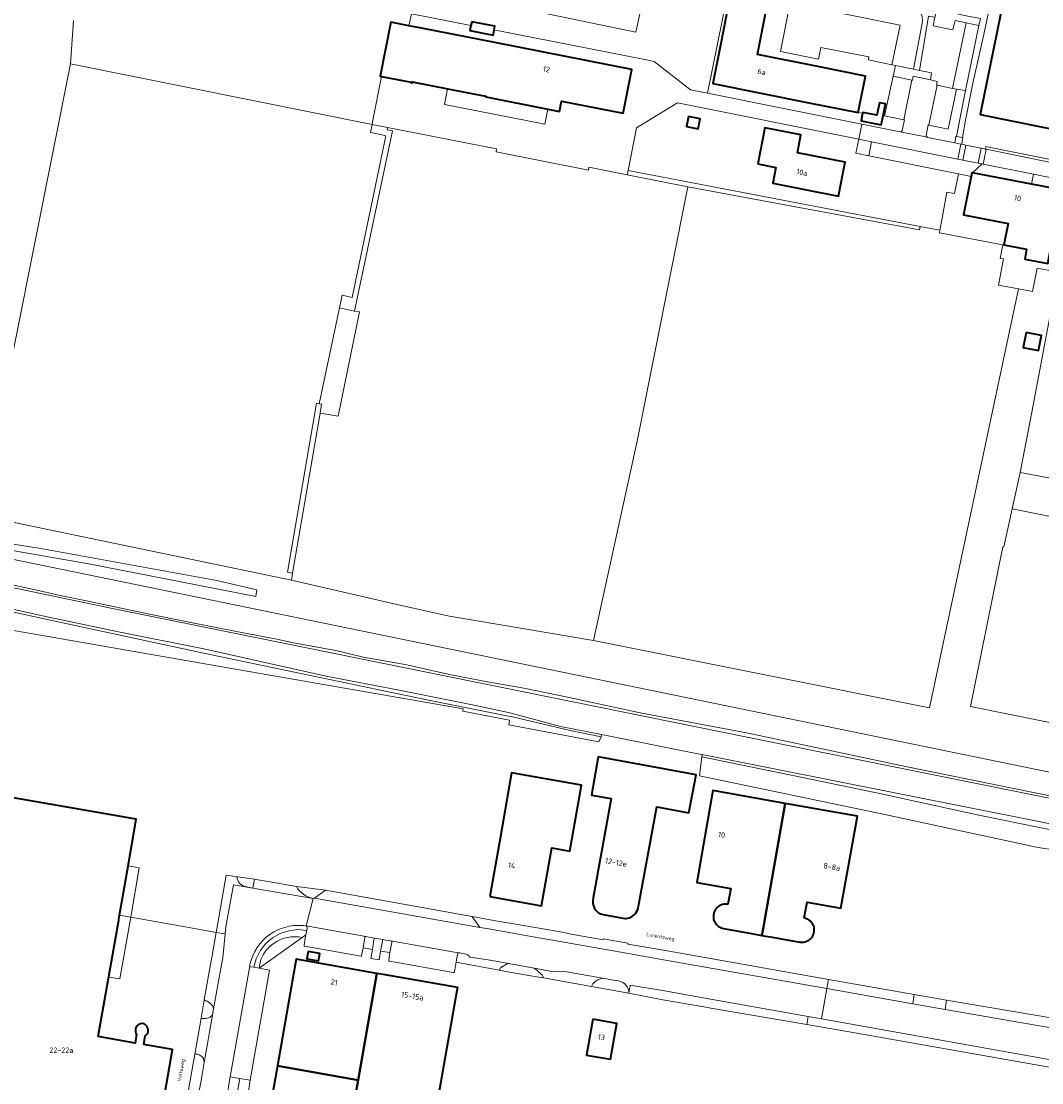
# Model space of a CAD drawing. Header units: metres. Extents: x 149984 to 156489, y 469398 to 478068.
# Tile 162 of 256: x 153079 to 153330, y 471529 to 471790. Entities that reach past the tile are written whole.
import ezdxf
from ezdxf.enums import TextEntityAlignment as Align

# ---------------------------------------------------------------- set-up
doc = ezdxf.new("R2010")
doc.units = ezdxf.units.M
doc.header["$LTSCALE"] = 0.75
for name, color, linetype, lineweight in [('B-WE-GR-BEPLANTING_CULTUUR_BOSPLANTSOEN-GV', 252, 'Continuous', 18), ('B-WE-GR-BEPLANTING_CULTUUR_HEESTERS-GV', 252, 'Continuous', 18), ('B-WE-GR-GROENVOORZIENING-GV', 252, 'Continuous', 18), ('B-WE-GR-STRUIK-GV', 252, 'Continuous', 13), ('B-WE-OG-BEBOUWING-GV', 6, 'Continuous', 35), ('B-WE-OG-BEBOUWING-T18', 1, 'Continuous', 18), ('B-WE-OG-BEBOUWING_LUIFEL-GV', 6, 'Continuous', 18), ('B-WE-OG-TERREIN_BEGROEID-GV', 252, 'Continuous', 18), ('B-WE-OG-TERREIN_ERF-GV', 252, 'Continuous', 18), ('B-WE-OG-TERREIN_OEVER-GV', 252, 'Continuous', 18), ('B-WE-OG-TOPOGRAFIE-T18', 7, 'Continuous', 18), ('B-WE-OG-WATER_SLOOT-GV', 252, 'Continuous', 18), ('B-WE-OG-WEG-GV', 252, 'Continuous', 18), ('B-WE-VH-GESLOTENVERHARDING_ASFALT-GV', 252, 'Continuous', 18), ('B-WE-VH-HALFVERHARDING_GRAVEL-GV', 252, 'Continuous', 18), ('B-WE-VH-ONVERHARD-GV', 252, 'Continuous', 18), ('B-WE-VH-ONVERHARD_BOOMSCHORS-GV', 252, 'Continuous', 18), ('B-WE-VH-OPENVERHARDING_BETONELEMENT-GV', 252, 'Continuous', 18), ('B-WE-VH-OPENVERHARDING_BETONSTRAATSTEEN-GV', 252, 'Continuous', 18), ('B-WE-VH-OPENVERHARDING_SIERBESTRATING-GV', 252, 'Continuous', 18), ('B-WE-VH-OPENVERHARDING_TEGEL-GV', 252, 'Continuous', 18)]:
    doc.layers.add(name, color=color, linetype=linetype, lineweight=lineweight)
doc.styles.add('NLCS-ISO-M500-T18', font='NLCS-ISO.ttf', dxfattribs={"height": 0.9})
doc.styles.add('NLCS-ISO-M750-T18', font='NLCS-ISO.ttf', dxfattribs={"height": 1.35})

msp = doc.modelspace()

# ---------------------------------------------------------------- linework, layer by layer
at = {"layer": 'B-WE-GR-BEPLANTING_CULTUUR_BOSPLANTSOEN-GV', "flags": 128}
for points in [[(153323.66, 471823.01), (153316.11, 471786.85), (153313.44, 471774.89), (153311.624, 471765.763), (153310.851, 471761.492), (153310.946, 471761.477), (153310.682, 471759.793), (153311.726, 471759.581), (153315.517, 471758.81), (153316.527, 471758.605), (153316.63, 471759.225), (153317.404, 471759.097), (153351.383, 471752.241), (153386.517, 471745.186), (153386.752, 471746.311), (153389.649, 471745.702), (153390.122, 471747.98), (153390.895, 471751.698), (153387.805, 471752.34), (153378.645, 471754.292), (153315.243, 471767.142), (153322.676, 471803.816)], [(153334.235, 471728.344), (153329.288, 471729.286), (153328.104, 471723.52), (153324.669, 471724.169), (153302.714, 471620.878), (153219.98, 471637.53), (153184.5, 471643.47), (153172.25, 471646.17), (153145.528, 471652.37), (153068.784, 471668.325), (153091.04, 471779.589), (153091.838, 471790.259)], [(153366.584, 471610.419), (153312.833, 471621.198), (153320.809, 471660.605), (153321.101, 471660.546), (153323.135, 471669.98), (153325.08, 471678.928), (153327.926, 471693.787), (153333.824, 471724.637)], [(153054.578, 471662.083), (153415.961, 471587.897)], [(153071.21, 471662.17), (153083.79, 471660.15), (153127.12, 471652.29), (153137, 471649.98), (153136.727, 471648.373), (153095.98, 471656.35), (153071.07, 471660.67)]]:
    msp.add_lwpolyline(points, dxfattribs=at)
for points in [[(153309.372, 471773.384), (153311.64, 471773.013), (153314.938, 471789.07), (153311.825, 471789.735), (153308.408, 471773.578)], [(153326.584, 471713.394), (153330.311, 471712.659), (153329.584, 471708.973), (153325.857, 471709.707)]]:
    msp.add_lwpolyline(points, close=True, dxfattribs=at)
at = {"layer": 'B-WE-GR-BEPLANTING_CULTUUR_HEESTERS-GV', "flags": 128}
for points in [[(153327.88, 471749.944), (153328.37, 471752.402), (153315.974, 471754.886), (153315.712, 471754.939), (153313.333, 471752.719)], [(153346.878, 471665.197), (153368.716, 471660.797), (153368.771, 471661.38), (153375.423, 471694.165), (153372.113, 471694.843), (153371.548, 471691.975), (153371.303, 471692.023), (153371.322, 471692.121), (153370.9, 471692.205), (153365.037, 471662.457), (153365.135, 471662.438), (153365.087, 471662.192), (153349.997, 471665.166), (153350.046, 471665.412), (153350.144, 471665.392), (153354.717, 471688.594), (153349.078, 471689.676), (153346.188, 471674.924), (153325.08, 471678.928), (153323.135, 471669.98)], [(153136.246, 471556.951), (153137.587, 471556.719), (153137.971, 471558.911), (153138.551, 471560.031), (153139.334, 471561.202), (153140.27, 471562.172), (153140.979, 471562.734), (153141.917, 471563.295), (153142.691, 471563.706), (153143.714, 471564.103), (153144.496, 471564.317), (153145.469, 471564.478), (153147.272, 471564.46), (153148.167, 471564.329), (153149.089, 471564.993), (153149.278, 471566.063), (153147.079, 471566.24), (153144.887, 471565.983), (153142.768, 471565.292), (153140.87, 471564.227), (153139.19, 471562.784), (153137.829, 471561.047), (153136.835, 471559.078)], [(153137.587, 471556.719), (153148.167, 471564.329), (153147.272, 471564.46), (153145.469, 471564.478), (153144.496, 471564.317), (153143.714, 471564.103), (153142.691, 471563.706), (153141.917, 471563.295), (153140.979, 471562.734), (153140.27, 471562.172), (153139.334, 471561.202), (153138.551, 471560.031), (153137.971, 471558.911)], [(153205.469, 471554.692), (153207.053, 471554.421), (153207.613, 471554.321), (153207.265, 471555.068), (153206.571, 471555.707), (153205.96, 471556.235), (153205.31, 471556.765), (153199.061, 471557.875), (153198.544, 471557.708), (153197.655, 471557.264), (153197.016, 471556.819), (153196.731, 471556.225), (153199.235, 471555.757)], [(153123.329, 471529.586), (153124.025, 471533.53), (153123.97, 471534.057), (153123.862, 471534.413), (153123.593, 471534.822), (153123.216, 471535.178), (153122.806, 471535.415), (153122.332, 471535.523), (153121.705, 471535.588), (153119.53, 471523.064), (153120.007, 471523.132), (153120.462, 471523.293), (153121.195, 471523.681), (153121.669, 471524.015), (153122.197, 471524.425), (153122.465, 471524.691)], [(153130.125, 471528.041), (153129.82, 471526.29), (153132.177, 471525.846), (153132.811, 471529.569), (153130.46, 471529.97)], [(153135.379, 471529.131), (153132.811, 471529.569), (153132.177, 471525.846), (153134.76, 471525.36)]]:
    msp.add_lwpolyline(points, close=True, dxfattribs=at)
for points in [[(153134.15, 471576.85), (153136.038, 471576.447), (153136.417, 471578.686), (153131.645, 471579.329), (153132.09, 471579.25)], [(153150.892, 471573.911), (153151.176, 471573.963), (153153.918, 471576), (153146.746, 471576.874)], [(153163.615, 471564.281), (153163.161, 471561.725), (153165.465, 471561.332)], [(153165.465, 471561.332), (153165.863, 471563.726), (153165.96, 471564.165), (153163.886, 471564.549)], [(153170.031, 471563.486), (153169.985, 471563.494), (153168.759, 471563.674), (153168.019, 471563.824), (153167.93, 471563.382), (153167.499, 471560.914), (153169.805, 471560.581)], [(153169.805, 471560.581), (153170.22, 471563.09)], [(153226.123, 471553.612), (153225.303, 471553.724), (153222.286, 471554.259), (153221.765, 471554.12), (153221.043, 471553.87), (153220.404, 471553.48), (153219.82, 471552.897), (153219.469, 471552.214), (153228.686, 471550.576)], [(153126.074, 471545.133), (153126.354, 471546.719), (153126.199, 471547.127), (153126.034, 471547.427), (153125.868, 471547.647), (153125.624, 471547.954), (153125.325, 471548.222), (153125.018, 471548.459), (153124.742, 471548.616), (153124.466, 471548.734), (153124.163, 471548.83), (153124.141, 471548.836), (153124.002, 471548.868), (153123.241, 471544.417)]]:
    msp.add_lwpolyline(points, dxfattribs=at)
at = {"layer": 'B-WE-GR-BEPLANTING_CULTUUR_HEESTERS-GV'}
for points in [[(153132.09, 471579.25, 0.3399176), (153134.15, 471576.85)], [(153146.746, 471576.874, 0.2097087), (153150.892, 471573.911)], [(153163.886, 471564.549, 0.4434105), (153163.615, 471564.281)], [(153170.22, 471563.09, 0.4261214), (153170.031, 471563.486)], [(153228.686, 471550.576, 0.3634441), (153226.123, 471553.612)], [(153123.241, 471544.417, 0.2703348), (153126.074, 471545.133)]]:
    msp.add_lwpolyline(points, format="xyb", dxfattribs=at)
at = {"layer": 'B-WE-GR-GROENVOORZIENING-GV', "flags": 128}
for points in [[(153058.159, 471643.265), (153187.872, 471620.677), (153187.796, 471620.11), (153199.249, 471617.859), (153199.067, 471616.714), (153221.232, 471612.514), (153221.813, 471613.741), (153214.197, 471615.322), (153200.003, 471618.658), (153199.416, 471618.774), (153179.28, 471622.77), (153124.25, 471634.31), (153088.77, 471641.95), (153062.57, 471647.62), (153046.71, 471650.42), (153046.54, 471650.24), (153046.37, 471649.94), (153052.013, 471643.868)], [(153329.1, 471586.6), (153334.15, 471585.78), (153401.9, 471573.38), (153402.415, 471576.64), (153375.317, 471581.776), (153344.396, 471588.421), (153314.911, 471594.427), (153291.264, 471599.666), (153271.492, 471603.718), (153246.627, 471608.83), (153246.045, 471604.178), (153290.18, 471594.937)]]:
    msp.add_lwpolyline(points, close=True, dxfattribs=at)
at = {"layer": 'B-WE-GR-STRUIK-GV', "flags": 128}
msp.add_lwpolyline([(153228.29, 471752.25), (153243.19, 471749.3), (153300.297, 471738.719), (153300.415, 471739.531), (153228.5, 471753.34)], close=True, dxfattribs=at)
at = {"layer": 'B-WE-OG-BEBOUWING-GV', "flags": 128}
for points in [[(153331.908, 471832.505), (153328.625, 471833.17), (153323.47, 471807.737), (153323.676, 471807.695), (153322.882, 471803.775), (153322.676, 471803.816), (153315.243, 471767.142), (153378.645, 471754.292), (153380.029, 471761.11), (153381.947, 471770.557), (153387.91, 471769.362), (153390.534, 471782.363), (153390.702, 471783.193), (153391.692, 471782.994), (153392.998, 471789.473), (153345.21, 471799.158), (153346.012, 471803.117), (153346.776, 471802.962), (153351.941, 471828.444)], [(153251.133, 471783.77), (153249.333, 471774.758), (153273.025, 471770.026), (153285.15, 471767.604), (153286.94, 471776.618), (153274.825, 471779.038), (153260.333, 471781.933), (153262.667, 471793.687), (153262.689, 471793.798), (153253.5, 471795.623)], [(153167.741, 471776.511), (153175.008, 471775.088), (153174.985, 471774.971), (153175.25, 471774.919), (153175.298, 471775.163), (153188.633, 471772.553), (153193.424, 471771.615), (153193.395, 471771.468), (153208.715, 471768.47), (153211.6, 471767.905), (153212.09, 471770.41), (153227.28, 471767.44), (153229.4, 471778.24), (153196.04, 471784.77), (153177.529, 471788.42), (153174.487, 471789.015), (153169.978, 471789.898), (153167.402, 471776.577)], [(153189.932, 471789.997), (153189.748, 471789.067), (153189.507, 471787.845), (153195.206, 471786.721), (153195.447, 471787.943), (153195.631, 471788.873)], [(153291.313, 471766.835), (153291.883, 471769.728), (153290.396, 471770.021), (153289.793, 471766.965), (153286.283, 471767.657), (153286.246, 471767.467), (153285.878, 471765.601), (153290.875, 471764.615)], [(153243.324, 471766.614), (153242.84, 471764.158), (153245.744, 471763.585), (153246.228, 471766.042)], [(153260.449, 471754.943), (153264.867, 471754.088), (153264.109, 471750.171), (153280.328, 471747.032), (153281.47, 471752.929), (153281.948, 471755.4), (153270.183, 471757.678), (153271.038, 471762.099), (153262.166, 471763.816)], [(153335.366, 471748.515), (153330.095, 471749.521), (153327.88, 471749.944), (153313.333, 471752.719), (153313.15, 471752.754), (153312.984, 471751.89), (153311.161, 471742.43), (153322.101, 471740.234), (153321.1, 471734.97), (153326.68, 471733.907), (153326.216, 471731.471), (153331.913, 471730.386)], [(153326.584, 471713.394), (153325.857, 471709.707), (153329.584, 471708.973), (153330.311, 471712.659)], [(153194.391, 471574.376), (153207.164, 471572.118), (153209.692, 471586.386), (153214.153, 471585.595), (153217.03, 471601.832), (153199.75, 471604.895), (153197.009, 471589.153)], [(153261.728, 471566.427), (153267.212, 471597.352), (153249.37, 471600.516), (153245.415, 471577.888), (153253.766, 471576.396), (153253.07, 471572.496), (153252.745, 471572.535), (153252.418, 471572.54), (153252.092, 471572.509), (153251.771, 471572.443), (153251.46, 471572.343), (153251.16, 471572.21), (153250.877, 471572.046), (153250.613, 471571.852), (153250.372, 471571.631), (153250.156, 471571.385), (153249.967, 471571.118), (153249.809, 471570.832), (153249.682, 471570.53), (153249.588, 471570.216), (153249.528, 471569.894), (153249.504, 471569.568), (153249.514, 471569.241), (153249.56, 471568.917), (153249.641, 471568.599), (153249.755, 471568.293), (153249.901, 471568), (153250.078, 471567.725), (153250.284, 471567.47), (153250.516, 471567.239), (153250.771, 471567.034), (153251.047, 471566.858), (153251.341, 471566.713), (153251.648, 471566.6), (153251.965, 471566.52), (153258.917, 471565.282), (153261.445, 471564.829)], [(153267.212, 471597.352), (153261.728, 471566.427), (153261.445, 471564.829), (153263.973, 471564.381), (153270.801, 471563.175), (153271.126, 471563.133), (153271.454, 471563.128), (153271.781, 471563.157), (153272.102, 471563.222), (153272.414, 471563.322), (153272.714, 471563.455), (153272.997, 471563.62), (153273.261, 471563.814), (153273.503, 471564.036), (153273.718, 471564.283), (153273.906, 471564.552), (153274.063, 471564.84), (153274.188, 471565.143), (153274.279, 471565.458), (153274.336, 471565.781), (153274.357, 471566.108), (153274.343, 471566.435), (153274.293, 471566.759), (153274.208, 471567.076), (153274.089, 471567.382), (153273.937, 471567.672), (153273.755, 471567.945), (153273.545, 471568.196), (153273.308, 471568.423), (153273.048, 471568.623), (153272.768, 471568.794), (153272.471, 471568.933), (153272.161, 471569.038), (153271.841, 471569.11), (153272.615, 471572.997), (153280.933, 471571.551), (153284.967, 471594.203)], [(153149.612, 471560.838), (153149.297, 471559.049), (153152.193, 471558.539), (153152.508, 471560.328)], [(153145.734, 471553.469), (153145.552, 471552.439), (153142.069, 471532.645), (153161.959, 471529.139), (153166.586, 471555.462), (153146.7, 471558.96)], [(153186.465, 471551.764), (153186.5, 471551.96), (153168.611, 471555.106), (153166.586, 471555.462), (153161.959, 471529.139), (153159.367, 471514.396), (153187.362, 471509.447), (153188.23, 471514.36), (153180.11, 471515.79), (153181.849, 471525.632)], [(153219.807, 471544.158), (153218.266, 471535.305), (153224.17, 471534.277), (153225.712, 471543.129)], [(153138.031, 471509.703), (153134.564, 471490.004), (153133.882, 471486.129), (153133.402, 471483.403), (153145.907, 471481.192), (153173.161, 471476.374), (153173.84, 471480.215), (153181.946, 471478.784), (153185.42, 471498.46), (153185.86, 471500.952), (153187.362, 471509.447), (153159.367, 471514.396), (153161.959, 471529.139), (153142.069, 471532.645), (153139.578, 471518.49), (153139.406, 471517.514)]]:
    msp.add_lwpolyline(points, close=True, dxfattribs=at)
for points in [[(153221.113, 471608.801), (153219.462, 471599.405), (153224.309, 471598.546), (153219.854, 471574.049)], [(153231.065, 471572.01), (153235.52, 471596.507), (153243.463, 471595.026), (153245.225, 471604.402), (153221.113, 471608.801)], [(153114.01, 471523.873), (153116.236, 471536.665), (153109.129, 471537.902), (153109.506, 471540.07), (153109.751, 471540.289), (153109.95, 471540.549), (153110.096, 471540.844), (153110.183, 471541.16), (153110.208, 471541.488), (153110.17, 471541.814), (153110.071, 471542.126), (153109.914, 471542.415), (153109.726, 471542.653), (153109.491, 471542.851), (153109.22, 471542.994), (153108.926, 471543.079), (153108.621, 471543.101), (153108.318, 471543.06), (153108.031, 471542.958), (153107.769, 471542.798), (153107.523, 471542.579), (153107.325, 471542.319), (153107.18, 471542.027), (153107.092, 471541.708), (153107.067, 471541.381), (153107.105, 471541.051), (153107.205, 471540.738), (153107.36, 471540.454), (153106.983, 471538.286), (153097.923, 471539.864), (153102.948, 471568.536), (153102.991, 471568.782), (153103.167, 471569.796), (153105.103, 471580.963), (153107.273, 471593.478), (153055.648, 471602.427)], [(153222.328, 471569.931), (153227.302, 471569.042)]]:
    msp.add_lwpolyline(points, dxfattribs=at)
at = {"layer": 'B-WE-OG-BEBOUWING-GV'}
for points in [[(153219.854, 471574.049, 0.420534), (153222.328, 471569.931)], [(153228.705, 471569.12, 0.2906657), (153231.065, 471572.01)], [(153227.302, 471569.042, 0.0997553), (153228.705, 471569.12)]]:
    msp.add_lwpolyline(points, format="xyb", dxfattribs=at)
at = {"layer": 'B-WE-OG-BEBOUWING_LUIFEL-GV', "flags": 128}
for points in [[(153184.003, 471773.459), (153183.248, 471769.605), (153207.99, 471764.763), (153208.715, 471768.47), (153193.395, 471771.468), (153193.424, 471771.615)], [(153105.91, 471569.31), (153108.035, 471581.501), (153105.28, 471581.981), (153103.156, 471569.801), (153103.167, 471569.796)], [(153103.156, 471569.801), (153100.499, 471554.564), (153103.255, 471554.083), (153105.91, 471569.31), (153103.167, 471569.796)]]:
    msp.add_lwpolyline(points, close=True, dxfattribs=at)
at = {"layer": 'B-WE-OG-TERREIN_BEGROEID-GV', "flags": 128}
for points in [[(153231.843, 471794.159), (153230.4, 471787.387), (153161.388, 471801.822), (153109.866, 471812.632), (153110.357, 471814.938)], [(153273.025, 471770.026), (153249.333, 471774.758), (153251.133, 471783.77), (153253.5, 471795.623), (153262.689, 471793.798), (153262.667, 471793.687), (153267.997, 471792.634), (153266.027, 471782.628), (153275.371, 471780.751), (153275.971, 471783.671), (153287.807, 471781.32), (153287.685, 471780.562), (153291.945, 471779.697), (153293.508, 471779.379), (153295.486, 471789.106), (153253.17, 471797.766), (153252.887, 471796.383), (153248.072, 471772.372), (153286.053, 471764.75), (153295.562, 471762.842)], [(153253.17, 471797.766), (153295.486, 471789.106), (153293.508, 471779.379), (153294.345, 471779.209), (153298.84, 471778.296), (153301.048, 471790.033), (153300.909, 471791.379)], [(153091.838, 471790.259), (153091.04, 471779.589), (153165.407, 471764.682), (153165.612, 471765.715), (153167.741, 471776.511), (153167.402, 471776.577), (153169.978, 471789.898), (153174.487, 471789.015), (153175.068, 471791.963), (153189.748, 471789.067), (153189.932, 471789.997), (153195.631, 471788.873), (153195.447, 471787.943), (153196.619, 471787.712), (153232.58, 471780.68), (153234.932, 471780.222), (153243.828, 471773.224), (153248.072, 471772.372), (153252.887, 471796.383)], [(153308.967, 471760.142), (153309.267, 471761.747), (153309.432, 471761.72), (153310.277, 471766.375), (153311.64, 471773.013), (153309.372, 471773.384), (153307.341, 471763.548), (153302.596, 471764.538), (153302.446, 471764.569), (153301.956, 471761.98)], [(153296.032, 471763.166), (153296.548, 471765.808), (153296.409, 471765.836), (153291.689, 471766.788), (153291.313, 471766.835), (153290.875, 471764.615), (153285.878, 471765.601), (153286.246, 471767.467), (153285.15, 471767.604), (153273.025, 471770.026)], [(153302.218, 471761.515), (153302.321, 471761.494), (153308.967, 471760.142)]]:
    msp.add_lwpolyline(points, dxfattribs=at)
for points in [[(153311.825, 471789.735), (153309.043, 471790.329), (153308.505, 471787.983), (153303.614, 471789.015), (153304.085, 471791.096), (153302.502, 471791.366), (153300.249, 471778.009), (153303.282, 471777.393), (153302.975, 471775.645), (153304.649, 471775.283), (153304.442, 471774.374), (153304.627, 471774.337), (153308.408, 471773.578)], [(153145.528, 471652.37), (153145.816, 471654.066), (153144.557, 471654.329), (153151.715, 471695.964), (153152.33, 471695.833), (153157.344, 471719.456), (153157.985, 471722.596), (153160.453, 471722.033), (153168.808, 471761.892), (153167.53, 471762.16), (153166.258, 471762.461), (153165.011, 471762.694), (153165.407, 471764.682), (153091.04, 471779.589), (153068.784, 471668.325)], [(153243.19, 471749.3), (153228.29, 471752.25), (153218.829, 471754.123), (153218.72, 471753.38), (153195.95, 471757.89), (153196.072, 471758.636), (153169.227, 471763.959), (153169.114, 471763.349), (153170.392, 471763.084), (153161.059, 471718.686), (153162.295, 471718.517), (153157.025, 471692.758), (153152.575, 471693.521), (153145.816, 471654.066), (153145.528, 471652.37), (153172.25, 471646.17), (153184.5, 471643.47), (153219.98, 471637.53), (153230.78, 471687.04)], [(153243.19, 471749.3), (153230.78, 471687.04), (153219.98, 471637.53), (153302.714, 471620.878), (153324.669, 471724.169), (153319.735, 471725.102), (153321.023, 471731.528), (153320.165, 471731.668), (153320.796, 471735.03), (153305.179, 471738.005), (153305.286, 471738.6), (153300.415, 471739.531), (153300.297, 471738.719)], [(153368.716, 471660.797), (153346.878, 471665.197), (153323.135, 471669.98), (153321.101, 471660.546), (153320.809, 471660.605), (153312.833, 471621.198), (153366.584, 471610.419), (153371.588, 471635.047), (153371.593, 471635.073), (153372.241, 471638.319), (153372.688, 471640.562), (153373.01, 471642.178), (153376.413, 471659.246), (153375.116, 471659.507)]]:
    msp.add_lwpolyline(points, close=True, dxfattribs=at)
at = {"layer": 'B-WE-OG-TERREIN_BEGROEID-GV'}
for points in [[(153295.562, 471762.842, 0.357633), (153296.032, 471763.166)], [(153301.956, 471761.98, 0.3834469), (153302.218, 471761.515)]]:
    msp.add_lwpolyline(points, format="xyb", dxfattribs=at)
at = {"layer": 'B-WE-OG-TERREIN_ERF-GV', "flags": 128}
for points in [[(153309.856, 471752.492), (153287.761, 471756.942), (153284.615, 471757.576), (153285.308, 471761.032), (153240.691, 471769.974), (153230.514, 471763.831), (153228.5, 471753.34), (153300.415, 471739.531), (153305.286, 471738.6), (153305.832, 471741.622), (153307.037, 471748.027), (153308.892, 471747.685)], [(153243.324, 471766.614), (153246.228, 471766.042), (153245.744, 471763.585), (153242.84, 471764.158)], [(153281.47, 471752.929), (153280.328, 471747.032), (153264.109, 471750.171), (153264.867, 471754.088), (153260.449, 471754.943), (153262.166, 471763.816), (153271.038, 471762.099), (153270.183, 471757.678), (153281.948, 471755.4)], [(153335.366, 471748.515), (153331.913, 471730.386), (153326.216, 471731.471), (153326.68, 471733.907), (153321.1, 471734.97), (153322.101, 471740.234), (153311.161, 471742.43), (153312.984, 471751.89), (153309.856, 471752.492), (153308.892, 471747.685), (153307.037, 471748.027), (153305.832, 471741.622), (153305.286, 471738.6), (153305.179, 471738.005), (153320.796, 471735.03), (153320.165, 471731.668), (153321.023, 471731.528), (153319.735, 471725.102), (153324.669, 471724.169), (153328.104, 471723.52), (153329.288, 471729.286), (153334.235, 471728.344), (153335.36, 471734.07), (153338.129, 471747.964)], [(153327.926, 471693.787), (153325.08, 471678.928), (153346.188, 471674.924), (153349.078, 471689.676), (153344.235, 471690.611), (153347.358, 471706.128), (153352.024, 471705.161), (153354.979, 471720.042), (153354.864, 471720.067), (153335.344, 471724.261), (153333.824, 471724.637)], [(153152.33, 471695.833), (153152.949, 471695.702), (153152.575, 471693.521), (153157.025, 471692.758), (153162.295, 471718.517), (153161.059, 471718.686), (153157.344, 471719.456)], [(153199.75, 471604.895), (153217.03, 471601.832), (153214.153, 471585.595), (153209.692, 471586.386), (153207.164, 471572.118), (153194.391, 471574.376), (153197.009, 471589.153)], [(153261.445, 471564.829), (153258.917, 471565.282), (153251.965, 471566.52), (153251.648, 471566.6), (153251.341, 471566.713), (153251.047, 471566.858), (153250.771, 471567.034), (153250.516, 471567.239), (153250.284, 471567.47), (153250.078, 471567.725), (153249.901, 471568), (153249.755, 471568.293), (153249.641, 471568.599), (153249.56, 471568.917), (153249.514, 471569.241), (153249.504, 471569.568), (153249.528, 471569.894), (153249.588, 471570.216), (153249.682, 471570.53), (153249.809, 471570.832), (153249.967, 471571.118), (153250.156, 471571.385), (153250.372, 471571.631), (153250.613, 471571.852), (153250.877, 471572.046), (153251.16, 471572.21), (153251.46, 471572.343), (153251.771, 471572.443), (153252.092, 471572.509), (153252.418, 471572.54), (153252.745, 471572.535), (153253.07, 471572.496), (153253.766, 471576.396), (153245.415, 471577.888), (153249.37, 471600.516), (153267.212, 471597.352), (153284.967, 471594.203), (153280.933, 471571.551), (153272.615, 471572.997), (153271.841, 471569.11), (153272.161, 471569.038), (153272.471, 471568.933), (153272.768, 471568.794), (153273.048, 471568.623), (153273.308, 471568.423), (153273.545, 471568.196), (153273.755, 471567.945), (153273.937, 471567.672), (153274.089, 471567.382), (153274.208, 471567.076), (153274.293, 471566.759), (153274.343, 471566.435), (153274.357, 471566.108), (153274.336, 471565.781), (153274.279, 471565.458), (153274.188, 471565.143), (153274.063, 471564.84), (153273.906, 471564.552), (153273.718, 471564.283), (153273.503, 471564.036), (153273.261, 471563.814), (153272.997, 471563.62), (153272.714, 471563.455), (153272.414, 471563.322), (153272.102, 471563.222), (153271.781, 471563.157), (153271.454, 471563.128), (153271.126, 471563.133), (153270.801, 471563.175), (153263.973, 471564.381)], [(153149.612, 471560.838), (153152.508, 471560.328), (153152.193, 471558.539), (153149.297, 471559.049)], [(153219.807, 471544.158), (153225.712, 471543.129), (153224.17, 471534.277), (153218.266, 471535.305)]]:
    msp.add_lwpolyline(points, close=True, dxfattribs=at)
for points in [[(153334.15, 471585.78), (153329.1, 471586.6), (153290.18, 471594.937), (153246.045, 471604.178), (153246.627, 471608.83), (153246.737, 471609.382), (153245.29, 471609.67), (153221.925, 471614.307), (153221.813, 471613.741), (153221.232, 471612.514), (153199.067, 471616.714), (153199.249, 471617.859), (153187.796, 471620.11), (153187.872, 471620.677), (153058.159, 471643.265)], [(153219.462, 471599.405), (153221.113, 471608.801), (153245.225, 471604.402), (153243.463, 471595.026), (153235.52, 471596.507), (153231.065, 471572.01)], [(153055.648, 471602.427), (153107.273, 471593.478), (153105.103, 471580.963), (153103.167, 471569.796), (153121.645, 471566.52), (153126.998, 471565.571), (153127.307, 471567.312), (153129.443, 471579.7), (153131.645, 471579.329), (153136.417, 471578.686), (153146.746, 471576.874), (153153.918, 471576), (153190.072, 471569.492), (153196.337, 471568.339), (153201.238, 471567.481), (153206.072, 471566.67), (153212.694, 471565.504), (153213.285, 471565.4), (153213.522, 471565.308), (153222.351, 471563.744), (153222.398, 471563.969), (153228.428, 471562.898), (153228.424, 471562.687), (153237.684, 471561.08)], [(153219.854, 471574.049), (153224.309, 471598.546), (153219.462, 471599.405)], [(153119.53, 471523.064), (153121.705, 471535.588), (153121.763, 471535.921), (153123.241, 471544.417), (153124.002, 471548.868), (153124.033, 471549.038), (153125.908, 471559.437), (153125.948, 471559.659), (153125.99, 471559.898), (153126.998, 471565.571), (153121.645, 471566.52), (153103.167, 471569.796), (153102.991, 471568.782), (153102.948, 471568.536), (153097.923, 471539.864), (153106.983, 471538.286), (153107.36, 471540.454), (153107.205, 471540.738), (153107.105, 471541.051), (153107.067, 471541.381), (153107.092, 471541.708), (153107.18, 471542.027), (153107.325, 471542.319), (153107.523, 471542.579), (153107.769, 471542.798), (153108.031, 471542.958), (153108.318, 471543.06), (153108.621, 471543.101), (153108.926, 471543.079), (153109.22, 471542.994), (153109.491, 471542.851), (153109.726, 471542.653), (153109.914, 471542.415), (153110.071, 471542.126), (153110.17, 471541.814), (153110.208, 471541.488), (153110.183, 471541.16), (153110.096, 471540.844), (153109.95, 471540.549), (153109.751, 471540.289), (153109.506, 471540.07), (153109.129, 471537.902), (153116.236, 471536.665), (153114.01, 471523.873)], [(153227.302, 471569.042), (153222.328, 471569.931)], [(153148.622, 471562.365), (153148.943, 471564.172), (153149.089, 471564.993), (153148.167, 471564.329), (153137.587, 471556.719), (153140.108, 471556.283), (153135.379, 471529.131), (153134.76, 471525.36)], [(153162.677, 471559.683), (153148.757, 471562.128), (153148.755, 471562.128)], [(153169.493, 471558.693), (153169.805, 471560.581), (153167.499, 471560.914), (153167.13, 471558.8), (153165.103, 471559.157), (153165.465, 471561.332), (153163.161, 471561.725), (153162.825, 471559.836)], [(153237.684, 471561.08), (153237.705, 471561.076), (153277.845, 471553.983), (153299.001, 471550.233), (153306.963, 471548.835), (153333.61, 471544.329), (153346.216, 471541.847), (153346.257, 471541.839), (153346.057, 471540.688)], [(153139.578, 471518.49), (153142.069, 471532.645), (153145.552, 471552.439), (153145.734, 471553.469), (153146.7, 471558.96), (153166.586, 471555.462), (153168.611, 471555.106), (153186.5, 471551.96), (153186.465, 471551.764), (153181.849, 471525.632)], [(153185.41, 471555.668), (153169.654, 471558.443)], [(153282.986, 471541.036), (153275.784, 471542.297), (153272.537, 471542.866), (153248.845, 471546.898), (153247.613, 471547.108), (153237.064, 471548.904), (153228.686, 471550.576), (153219.469, 471552.214), (153207.613, 471554.321), (153207.053, 471554.421), (153205.469, 471554.692), (153199.235, 471555.757), (153196.731, 471556.225), (153186.08, 471558.218), (153186.006, 471557.793), (153185.661, 471555.811)], [(153339.684, 471531.06), (153282.986, 471541.036)]]:
    msp.add_lwpolyline(points, dxfattribs=at)
at = {"layer": 'B-WE-OG-TERREIN_ERF-GV'}
for points in [[(153222.328, 471569.931, -0.420534), (153219.854, 471574.049)], [(153231.065, 471572.01, -0.2906657), (153228.705, 471569.12)], [(153228.705, 471569.12, -0.0997553), (153227.302, 471569.042)], [(153148.755, 471562.128, -0.4860687), (153148.622, 471562.365)], [(153162.825, 471559.836, -0.3820126), (153162.677, 471559.683)], [(153169.654, 471558.443, -0.4263491), (153169.493, 471558.693)], [(153185.661, 471555.811, -0.2091098), (153185.41, 471555.668)]]:
    msp.add_lwpolyline(points, format="xyb", dxfattribs=at)
at = {"layer": 'B-WE-OG-TERREIN_OEVER-GV', "flags": 128}
for points in [[(153047.434, 471656.849), (153047.23, 471655.32), (153047.29, 471655.02), (153047.559, 471654.659), (153047.779, 471654.469), (153048.08, 471654.27), (153048.5, 471654.07), (153049.36, 471654.07), (153052.51, 471654.14), (153052.8, 471654.27), (153053.07, 471654.46), (153053.62, 471654.79), (153054.03, 471654.99), (153055.54, 471654.82), (153065.62, 471652.87), (153101.42, 471645.36), (153275.27, 471610.15), (153324.54, 471600.24), (153371.39, 471590.74), (153458.111, 471572.881)], [(153334.053, 471598.883), (153297.244, 471606.35), (153257.618, 471614.709), (153231.432, 471619.695), (153224.669, 471621.14), (153213.969, 471623.44), (153202.804, 471625.726), (153193.845, 471627.276), (153184.501, 471629.157), (153173.95, 471631.461), (153163.293, 471633.364), (153156.472, 471635.057), (153146.038, 471636.94), (153141.918, 471637.866), (153131.961, 471639.704), (153119.896, 471642.128), (153110.557, 471643.983), (153095.048, 471647.31), (153088.512, 471648.556), (153082.042, 471650.088), (153073.566, 471651.838)], [(153062.57, 471647.62), (153088.77, 471641.95), (153124.25, 471634.31), (153179.28, 471622.77), (153199.416, 471618.774), (153200.003, 471618.658), (153214.197, 471615.322), (153221.813, 471613.741), (153221.925, 471614.307), (153211.807, 471616.315), (153199.366, 471619.655), (153189.765, 471621.688), (153172.059, 471625.24), (153154.095, 471628.735), (153138.664, 471632.137), (153124.353, 471635.349), (153102.488, 471639.679), (153084.196, 471643.575), (153068.636, 471647.06)]]:
    msp.add_lwpolyline(points, dxfattribs=at)
msp.add_lwpolyline([(153246.627, 471608.83), (153271.492, 471603.718), (153291.264, 471599.666), (153314.911, 471594.427), (153344.396, 471588.421), (153375.317, 471581.776), (153402.415, 471576.64), (153405.107, 471576.128), (153405.346, 471577.488), (153389.57, 471580.76), (153368.79, 471584.34), (153365.96, 471585.24), (153361.87, 471586.18), (153329.32, 471592.95), (153246.737, 471609.382)], close=True, dxfattribs=at)
at = {"layer": 'B-WE-OG-WATER_SLOOT-GV', "flags": 128}
for points in [[(153458.111, 471572.881), (153371.39, 471590.74), (153324.54, 471600.24), (153275.27, 471610.15), (153101.42, 471645.36), (153065.62, 471652.87)], [(153068.636, 471647.06), (153084.196, 471643.575), (153102.488, 471639.679), (153124.353, 471635.349), (153138.664, 471632.137), (153154.095, 471628.735), (153172.059, 471625.24), (153189.765, 471621.688), (153199.366, 471619.655), (153211.807, 471616.315), (153221.925, 471614.307), (153245.29, 471609.67), (153246.737, 471609.382), (153329.32, 471592.95), (153361.87, 471586.18)]]:
    msp.add_lwpolyline(points, dxfattribs=at)
at = {"layer": 'B-WE-OG-WEG-GV', "flags": 128}
for points in [[(153460.161, 471588.065), (153455.952, 471590.269), (153455.771, 471589.645), (153454.045, 471580.014), (153429.299, 471585.303), (153424.811, 471586.262), (153419.404, 471587.19), (153415.961, 471587.897), (153054.578, 471662.083)], [(153073.566, 471651.838), (153082.042, 471650.088), (153088.512, 471648.556), (153095.048, 471647.31), (153110.557, 471643.983), (153119.896, 471642.128), (153131.961, 471639.704), (153141.918, 471637.866), (153146.038, 471636.94), (153156.472, 471635.057), (153163.293, 471633.364), (153173.95, 471631.461), (153184.501, 471629.157), (153193.845, 471627.276), (153202.804, 471625.726), (153213.969, 471623.44), (153224.669, 471621.14), (153231.432, 471619.695), (153257.618, 471614.709), (153297.244, 471606.35), (153334.053, 471598.883)]]:
    msp.add_lwpolyline(points, dxfattribs=at)
at = {"layer": 'B-WE-VH-GESLOTENVERHARDING_ASFALT-GV', "flags": 128}
for points in [[(153315.283, 471790.752), (153314.938, 471789.07), (153311.64, 471773.013), (153310.277, 471766.375), (153309.432, 471761.72), (153310.851, 471761.492), (153311.624, 471765.763), (153313.44, 471774.89), (153316.11, 471786.85), (153323.66, 471823.01)], [(153148.943, 471567.179), (153149.152, 471567.144), (153150.892, 471573.911), (153136.038, 471576.447), (153131.262, 471577.263), (153129.375, 471566.945), (153129.191, 471565.182), (153128.576, 471559.304), (153128.035, 471556.242), (153126.354, 471546.719), (153126.074, 471545.133)], [(153228.686, 471550.576), (153228.999, 471552.585), (153236.968, 471551.212), (153237.461, 471551.123), (153249.245, 471549.006), (153272.886, 471544.857), (153276.132, 471544.287), (153277.433, 471551.698), (153237.229, 471558.774), (153228.047, 471560.401), (153221.968, 471561.471), (153213.115, 471563.035), (153203.229, 471564.783), (153203.222, 471564.784), (153193.785, 471566.502), (153193.64, 471566.527), (153191.928, 471566.788), (153151.176, 471573.963), (153150.892, 471573.911), (153149.152, 471567.144)], [(153149.152, 471567.144), (153163.886, 471564.549), (153165.96, 471564.165), (153168.019, 471563.824), (153168.759, 471563.674), (153169.985, 471563.494), (153170.031, 471563.486), (153186.645, 471560.531), (153186.764, 471560.51), (153186.991, 471560.487), (153188.188, 471560.268)], [(153189.509, 471559.458), (153193.979, 471558.777), (153199.061, 471557.875), (153205.31, 471556.765), (153205.796, 471556.679), (153210.1, 471555.832)], [(153117.53, 471454.704), (153118.52, 471461.83), (153119.631, 471468.202), (153120.387, 471472.535), (153123.416, 471489.905), (153124.083, 471493.728), (153124.16, 471494.17), (153124.918, 471498.473), (153125.187, 471500), (153129.82, 471526.29), (153130.125, 471528.041), (153130.46, 471529.97), (153135.252, 471557.297), (153135.275, 471557.427), (153135.307, 471557.621)], [(153213.269, 471555.858), (153222.286, 471554.259), (153225.303, 471553.724), (153226.123, 471553.612)], [(153333.144, 471541.924), (153306.579, 471546.548), (153298.643, 471547.938), (153277.433, 471551.698), (153276.132, 471544.287), (153340.976, 471532.702)], [(153126.074, 471545.133), (153124.025, 471533.53), (153123.329, 471529.586), (153122.465, 471524.691), (153122.285, 471523.673), (153120.27, 471515.3), (153117.545, 471500), (153117.476, 471499.611), (153115.246, 471487.084)]]:
    msp.add_lwpolyline(points, dxfattribs=at)
at = {"layer": 'B-WE-VH-GESLOTENVERHARDING_ASFALT-GV'}
for points in [[(153140.221, 471565.052, -0.0953962), (153144.432, 471566.956)], [(153144.432, 471566.956, -0.0933295), (153148.943, 471567.179)], [(153135.307, 471557.621, -0.1883506), (153140.221, 471565.052)], [(153188.188, 471560.268, -0.1995527), (153189.509, 471559.458)], [(153210.1, 471555.832, -0.0940374), (153213.269, 471555.858)], [(153226.123, 471553.612, -0.3634441), (153228.686, 471550.576)]]:
    msp.add_lwpolyline(points, format="xyb", dxfattribs=at)
at = {"layer": 'B-WE-VH-HALFVERHARDING_GRAVEL-GV', "flags": 128}
msp.add_lwpolyline([(153110.357, 471814.938), (153109.866, 471812.632), (153161.388, 471801.822), (153230.4, 471787.387), (153231.843, 471794.159)], dxfattribs=at)
at = {"layer": 'B-WE-VH-ONVERHARD-GV', "flags": 128}
msp.add_lwpolyline([(153071.07, 471660.67), (153095.98, 471656.35), (153136.727, 471648.373), (153137, 471649.98), (153127.12, 471652.29), (153083.79, 471660.15), (153071.21, 471662.17)], dxfattribs=at)
at = {"layer": 'B-WE-VH-ONVERHARD_BOOMSCHORS-GV', "flags": 128}
msp.add_lwpolyline([(153300.249, 471778.009), (153302.502, 471791.366), (153304.085, 471791.096), (153304.518, 471793.009), (153297.199, 471794.666), (153295.744, 471803.296), (153294.859, 471803.281), (153294.009, 471803.528), (153295.28, 471794.944), (153290.305, 471795.415), (153290.051, 471794.128), (153300.508, 471792.069), (153300.909, 471791.379), (153301.048, 471790.033), (153298.84, 471778.296)], close=True, dxfattribs=at)
at = {"layer": 'B-WE-VH-OPENVERHARDING_BETONELEMENT-GV', "flags": 128}
for points in [[(153132.09, 471579.25), (153131.645, 471579.329), (153129.443, 471579.7), (153127.307, 471567.312), (153126.998, 471565.571), (153129.191, 471565.182), (153129.375, 471566.945), (153131.262, 471577.263), (153136.038, 471576.447), (153134.15, 471576.85)], [(153136.417, 471578.686), (153136.038, 471576.447), (153150.892, 471573.911)], [(153146.746, 471576.874), (153136.417, 471578.686)], [(153272.886, 471544.857), (153272.537, 471542.866), (153275.784, 471542.297), (153282.986, 471541.036), (153339.684, 471531.06), (153339.823, 471531.821)], [(153340.976, 471532.702), (153276.132, 471544.287), (153272.886, 471544.857)]]:
    msp.add_lwpolyline(points, dxfattribs=at)
at = {"layer": 'B-WE-VH-OPENVERHARDING_BETONELEMENT-GV'}
for points in [[(153134.15, 471576.85, -0.3399176), (153132.09, 471579.25)], [(153150.892, 471573.911, -0.2097087), (153146.746, 471576.874)]]:
    msp.add_lwpolyline(points, format="xyb", dxfattribs=at)
at = {"layer": 'B-WE-VH-OPENVERHARDING_BETONELEMENT-GV', "flags": 128}
msp.add_lwpolyline([(153237.461, 471551.123), (153236.968, 471551.212), (153228.999, 471552.585), (153228.686, 471550.576), (153237.064, 471548.904), (153247.613, 471547.108), (153248.845, 471546.898), (153272.537, 471542.866), (153272.886, 471544.857), (153249.245, 471549.006)], close=True, dxfattribs=at)
at = {"layer": 'B-WE-VH-OPENVERHARDING_BETONSTRAATSTEEN-GV', "flags": 128}
for points in [[(153188.633, 471772.553), (153175.298, 471775.163), (153175.25, 471774.919), (153174.985, 471774.971), (153175.008, 471775.088), (153167.741, 471776.511), (153165.612, 471765.715), (153165.407, 471764.682), (153169.227, 471763.959), (153196.072, 471758.636), (153195.95, 471757.89), (153218.72, 471753.38), (153218.829, 471754.123), (153228.29, 471752.25), (153228.5, 471753.34), (153230.514, 471763.831), (153240.691, 471769.974), (153285.308, 471761.032), (153286.053, 471764.75), (153248.072, 471772.372), (153243.828, 471773.224), (153234.932, 471780.222), (153232.58, 471780.68), (153196.619, 471787.712), (153195.447, 471787.943), (153195.206, 471786.721), (153189.507, 471787.845), (153189.748, 471789.067), (153175.068, 471791.963), (153174.487, 471789.015), (153177.529, 471788.42), (153196.04, 471784.77), (153229.4, 471778.24), (153227.28, 471767.44), (153212.09, 471770.41), (153211.6, 471767.905), (153208.715, 471768.47), (153193.395, 471771.468), (153193.424, 471771.615)], [(153298.389, 471775.604), (153293.814, 471776.595), (153291.689, 471766.788), (153296.409, 471765.836)], [(153308.408, 471773.578), (153304.627, 471774.337), (153302.596, 471764.538), (153307.341, 471763.548), (153309.372, 471773.384)], [(153308.967, 471760.142), (153302.321, 471761.494), (153302.218, 471761.515), (153295.562, 471762.842), (153286.053, 471764.75), (153285.308, 471761.032), (153288.454, 471760.401), (153309.739, 471756.136), (153310.489, 471759.833)], [(153284.615, 471757.576), (153287.761, 471756.942), (153288.454, 471760.401), (153285.308, 471761.032)], [(153309.432, 471761.72), (153309.267, 471761.747), (153308.967, 471760.142), (153310.489, 471759.833), (153310.682, 471759.793), (153310.946, 471761.477), (153310.851, 471761.492)], [(153310.993, 471755.884), (153311.726, 471759.581), (153310.682, 471759.793), (153310.489, 471759.833), (153309.739, 471756.136)], [(153311.726, 471759.581), (153310.993, 471755.884), (153314.724, 471755.137), (153315.517, 471758.81)], [(153315.712, 471754.939), (153315.974, 471754.886), (153316.738, 471758.562), (153316.527, 471758.605), (153315.517, 471758.81), (153314.724, 471755.137)], [(153315.974, 471754.886), (153328.37, 471752.402), (153332.37, 471751.6), (153334.75, 471751.122), (153335.451, 471754.755), (153316.738, 471758.562)], [(153153.918, 471576), (153151.176, 471573.963), (153191.928, 471566.788), (153190.072, 471569.492)], [(153237.705, 471561.076), (153237.684, 471561.08), (153228.424, 471562.687), (153228.428, 471562.898), (153222.398, 471563.969), (153222.351, 471563.744), (153213.522, 471565.308), (153213.285, 471565.4), (153212.694, 471565.504), (153206.072, 471566.67), (153201.238, 471567.481), (153196.337, 471568.339), (153190.072, 471569.492), (153191.928, 471566.788), (153193.64, 471566.527), (153193.785, 471566.502), (153203.222, 471564.784), (153203.229, 471564.783), (153213.115, 471563.035), (153221.968, 471561.471), (153228.047, 471560.401), (153237.229, 471558.774), (153277.433, 471551.698), (153277.845, 471553.983)], [(153125.908, 471559.437), (153124.033, 471549.038), (153124.002, 471548.868), (153124.141, 471548.836), (153124.163, 471548.83), (153124.466, 471548.734), (153124.742, 471548.616), (153125.018, 471548.459), (153125.325, 471548.222), (153125.624, 471547.954), (153125.868, 471547.647), (153126.034, 471547.427), (153126.199, 471547.127), (153126.354, 471546.719), (153128.035, 471556.242), (153128.576, 471559.304), (153129.191, 471565.182), (153126.998, 471565.571), (153125.99, 471559.898), (153125.948, 471559.659)], [(153165.863, 471563.726), (153165.465, 471561.332), (153165.103, 471559.157), (153167.13, 471558.8), (153167.499, 471560.914), (153167.93, 471563.382), (153168.019, 471563.824), (153165.96, 471564.165)], [(153277.845, 471553.983), (153277.433, 471551.698), (153298.643, 471547.938), (153299.001, 471550.233)], [(153306.579, 471546.548), (153306.963, 471548.835), (153299.001, 471550.233), (153298.643, 471547.938)], [(153333.144, 471541.924), (153333.61, 471544.329), (153306.963, 471548.835), (153306.579, 471546.548)]]:
    msp.add_lwpolyline(points, close=True, dxfattribs=at)
for points in [[(153301.956, 471761.98), (153302.446, 471764.569), (153302.596, 471764.538), (153304.627, 471774.337), (153304.442, 471774.374), (153304.649, 471775.283), (153302.975, 471775.645), (153298.756, 471776.557), (153298.569, 471775.565), (153298.389, 471775.604), (153296.409, 471765.836), (153296.548, 471765.808), (153296.032, 471763.166)], [(153295.562, 471762.842), (153302.218, 471761.515)], [(153149.152, 471567.144), (153148.943, 471567.179)], [(153163.886, 471564.549), (153149.152, 471567.144)], [(153135.533, 471557.075), (153136.246, 471556.951), (153136.835, 471559.078), (153137.829, 471561.047), (153139.19, 471562.784), (153140.87, 471564.227), (153142.768, 471565.292), (153144.887, 471565.983), (153147.079, 471566.24), (153149.278, 471566.063), (153149.406, 471566.785)], [(153149.406, 471566.785), (153149.278, 471566.063), (153149.089, 471564.993), (153148.943, 471564.172), (153148.622, 471562.365)], [(153162.825, 471559.836), (153163.161, 471561.725), (153163.615, 471564.281)], [(153148.755, 471562.128), (153148.757, 471562.128), (153162.677, 471559.683)], [(153170.22, 471563.09), (153169.805, 471560.581), (153169.493, 471558.693)], [(153186.645, 471560.531), (153170.031, 471563.486)], [(153185.661, 471555.811), (153186.006, 471557.793), (153186.08, 471558.218), (153186.432, 471560.243)], [(153186.432, 471560.243), (153186.08, 471558.218), (153196.731, 471556.225), (153197.016, 471556.819), (153197.655, 471557.264), (153198.544, 471557.708), (153199.061, 471557.875), (153193.979, 471558.777), (153189.509, 471559.458)], [(153188.188, 471560.268), (153186.991, 471560.487), (153186.764, 471560.51), (153186.645, 471560.531)], [(153135.252, 471557.297), (153130.46, 471529.97), (153132.811, 471529.569)], [(153132.811, 471529.569), (153135.379, 471529.131), (153140.108, 471556.283), (153137.587, 471556.719), (153136.246, 471556.951), (153135.533, 471557.075)], [(153135.307, 471557.621), (153135.275, 471557.427), (153135.252, 471557.297)], [(153169.654, 471558.443), (153185.41, 471555.668)], [(153210.1, 471555.832), (153205.796, 471556.679), (153205.31, 471556.765), (153205.96, 471556.235), (153206.571, 471555.707), (153207.265, 471555.068), (153207.613, 471554.321), (153219.469, 471552.214), (153219.82, 471552.897), (153220.404, 471553.48), (153221.043, 471553.87), (153221.765, 471554.12), (153222.286, 471554.259), (153213.269, 471555.858)], [(153123.241, 471544.417), (153121.763, 471535.921), (153121.705, 471535.588), (153122.332, 471535.523), (153122.806, 471535.415), (153123.216, 471535.178), (153123.593, 471534.822), (153123.862, 471534.413), (153123.97, 471534.057), (153124.025, 471533.53)], [(153124.025, 471533.53), (153126.074, 471545.133)]]:
    msp.add_lwpolyline(points, dxfattribs=at)
at = {"layer": 'B-WE-VH-OPENVERHARDING_BETONSTRAATSTEEN-GV'}
for points in [[(153296.032, 471763.166, -0.357633), (153295.562, 471762.842)], [(153302.218, 471761.515, -0.3834469), (153301.956, 471761.98)], [(153144.432, 471566.956, 0.0953962), (153140.221, 471565.052)], [(153148.943, 471567.179, 0.0933295), (153144.432, 471566.956)], [(153149.152, 471567.144, -0.3280508), (153149.406, 471566.785)], [(153149.406, 471566.785, 0.3280508), (153149.152, 471567.144)], [(153140.221, 471565.052, 0.1883506), (153135.307, 471557.621)], [(153163.615, 471564.281, -0.4434105), (153163.886, 471564.549)], [(153148.622, 471562.365, 0.4860687), (153148.755, 471562.128)], [(153170.031, 471563.486, -0.4261214), (153170.22, 471563.09)], [(153162.677, 471559.683, 0.3820126), (153162.825, 471559.836)], [(153186.432, 471560.243, -0.2456808), (153186.645, 471560.531)], [(153186.645, 471560.531, 0.2456808), (153186.432, 471560.243)], [(153189.509, 471559.458, 0.1995527), (153188.188, 471560.268)], [(153135.533, 471557.075, -0.3357956), (153135.252, 471557.297)], [(153135.252, 471557.297, 0.3357956), (153135.533, 471557.075)], [(153169.493, 471558.693, 0.4263491), (153169.654, 471558.443)], [(153185.41, 471555.668, 0.2091098), (153185.661, 471555.811)], [(153213.269, 471555.858, 0.0940374), (153210.1, 471555.832)], [(153126.074, 471545.133, -0.2703348), (153123.241, 471544.417)]]:
    msp.add_lwpolyline(points, format="xyb", dxfattribs=at)
at = {"layer": 'B-WE-VH-OPENVERHARDING_SIERBESTRATING-GV', "flags": 128}
msp.add_lwpolyline([(153340.669, 471753.694), (153354.279, 471750.926), (153358.305, 471750.133), (153359.529, 471749.892), (153362.422, 471749.323), (153363.682, 471749.075), (153386.395, 471744.603), (153386.517, 471745.186), (153351.383, 471752.241), (153317.404, 471759.097), (153316.63, 471759.225), (153316.527, 471758.605), (153316.738, 471758.562), (153335.451, 471754.755), (153336.58, 471754.526), (153339.417, 471753.949)], close=True, dxfattribs=at)
at = {"layer": 'B-WE-VH-OPENVERHARDING_TEGEL-GV', "flags": 128}
for points in [[(153293.814, 471776.595), (153294.345, 471779.209), (153293.508, 471779.379), (153291.945, 471779.697), (153287.685, 471780.562), (153287.807, 471781.32), (153275.971, 471783.671), (153275.371, 471780.751), (153266.027, 471782.628), (153267.997, 471792.634), (153262.667, 471793.687), (153260.333, 471781.933), (153274.825, 471779.038), (153286.94, 471776.618), (153285.15, 471767.604), (153286.246, 471767.467), (153286.283, 471767.657), (153289.793, 471766.965), (153290.396, 471770.021), (153291.883, 471769.728), (153291.313, 471766.835), (153291.689, 471766.788)], [(153315.283, 471790.752), (153312.216, 471791.395), (153304.518, 471793.009), (153304.085, 471791.096), (153303.614, 471789.015), (153308.505, 471787.983), (153309.043, 471790.329), (153311.825, 471789.735), (153314.938, 471789.07)], [(153293.814, 471776.595), (153298.389, 471775.604), (153298.569, 471775.565), (153298.756, 471776.557), (153302.975, 471775.645), (153303.282, 471777.393), (153300.249, 471778.009), (153298.84, 471778.296), (153294.345, 471779.209)], [(153166.258, 471762.461), (153167.53, 471762.16), (153168.808, 471761.892), (153160.453, 471722.033), (153157.985, 471722.596), (153157.344, 471719.456), (153161.059, 471718.686), (153170.392, 471763.084), (153169.114, 471763.349), (153169.227, 471763.959), (153165.407, 471764.682), (153165.011, 471762.694)], [(153310.993, 471755.884), (153309.739, 471756.136), (153288.454, 471760.401), (153287.761, 471756.942), (153309.856, 471752.492), (153312.984, 471751.89), (153313.15, 471752.754), (153313.333, 471752.719), (153315.712, 471754.939), (153314.724, 471755.137)], [(153328.37, 471752.402), (153327.88, 471749.944), (153330.095, 471749.521), (153335.366, 471748.515), (153338.129, 471747.964), (153338.21, 471748.37), (153338.318, 471748.349), (153338.736, 471750.323), (153338.673, 471750.335), (153335.87, 471750.898), (153334.75, 471751.122), (153332.37, 471751.6)], [(153152.949, 471695.702), (153152.33, 471695.833), (153151.715, 471695.964), (153144.557, 471654.329), (153145.816, 471654.066), (153152.575, 471693.521)]]:
    msp.add_lwpolyline(points, close=True, dxfattribs=at)

# ---------------------------------------------------------------- texts
at = {"layer": 'B-WE-OG-BEBOUWING-T18', "style": 'NLCS-ISO-M750-T18'}
for s, rotation, p in [('12', 349, (153208.355, 471778.284)), ('6a', 348.7, (153261.382, 471777.644)), ('10a', 349.1, (153271.324, 471752.849)), ('10', 349.3, (153324.468, 471746.523)), ('10', 350.1, (153251.524, 471589.608)), ('14', 350.1, (153199.81, 471582.034)), ('12-12e', 349.7, (153225.514, 471582.817)), ('8-8a', 350.1, (153278.678, 471581.701)), ('21', 350.1, (153156.055, 471553.253)), ('15-15a', 350.1, (153175.328, 471549.863)), ('13', 350.1, (153221.907, 471539.732))]:
    msp.add_text(s, height=1.35, rotation=rotation, dxfattribs=at).set_placement(p, align=Align.MIDDLE)
msp.add_text('22-22a', height=1.35, dxfattribs=at).set_placement((153088.832, 471536.529), align=Align.MIDDLE)
at = {"layer": 'B-WE-OG-TOPOGRAFIE-T18', "style": 'NLCS-ISO-M500-T18'}
for s, rotation, p in [('Lorentzweg', 350.1, (153236.436, 471564.376)), ('Voltaweg', 80, (153118.43, 471531.557))]:
    msp.add_text(s, height=0.9, rotation=rotation, dxfattribs=at).set_placement(p, align=Align.MIDDLE)

doc.saveas('drawing.dxf')
